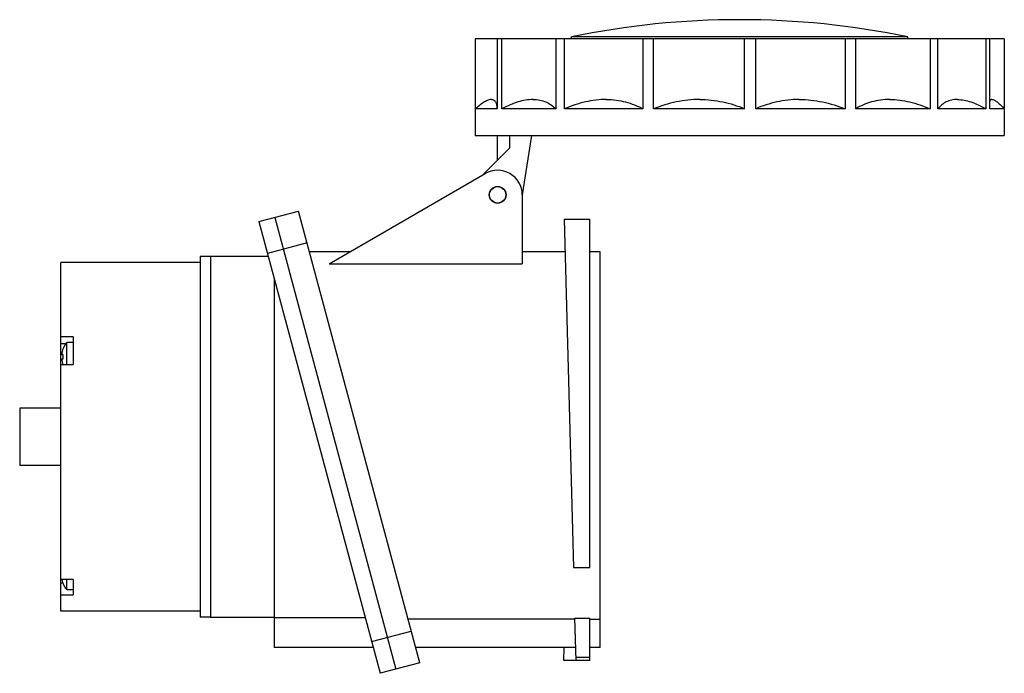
# Model space of a CAD drawing. Header units: millimetres. Extents: x 1162 to 1402, y 168 to 327.
import ezdxf

# ---------------------------------------------------------------- set-up
doc = ezdxf.new("R2010")
doc.units = ezdxf.units.MM
doc.header["$LTSCALE"] = 30.734
doc.layers.get('0').update_dxf_attribs({"linetype": 'CONTINUOUS'})

msp = doc.modelspace()

# ---------------------------------------------------------------- linework, layer by layer
at = {"color": 7, "linetype": 'Continuous'}
for p, q in [((1273.27, 322.22), (1273.27, 305.22)), ((1402.26, 322.22), (1273.27, 322.22)), ((1273.39, 305.22), (1273.39, 322.22)), ((1278.61, 322.22), (1278.61, 305.22)), ((1279.79, 305.22), (1279.79, 322.22)), ((1292.96, 322.22), (1292.96, 305.22)), ((1295.03, 305.22), (1295.03, 322.22)), ((1296.76, 322.22), (1296.76, 322.72)), ((1378.76, 322.72), (1296.76, 322.72)), ((1314.12, 322.22), (1314.12, 305.22)), ((1316.77, 305.22), (1316.77, 322.22)), ((1338.89, 322.22), (1338.89, 305.22)), ((1341.7, 305.22), (1341.7, 322.22)), ((1363.48, 322.22), (1363.48, 305.22)), ((1366.04, 305.22), (1366.04, 322.22)), ((1378.76, 322.22), (1378.76, 322.72)), ((1384.16, 322.22), (1384.16, 305.22)), ((1386.07, 305.22), (1386.07, 322.22)), ((1397.78, 322.22), (1397.78, 305.22)), ((1398.75, 305.22), (1398.75, 322.22)), ((1402.26, 322.22), (1402.26, 305.22)), ((1273.26, 305.22), (1273.26, 298.72)), ((1278.61, 305.22), (1273.39, 305.22)), ((1292.96, 305.22), (1279.79, 305.22)), ((1314.12, 305.22), (1295.03, 305.22)), ((1338.89, 305.22), (1316.77, 305.22)), ((1363.48, 305.22), (1341.7, 305.22)), ((1384.16, 305.22), (1366.04, 305.22)), ((1397.78, 305.22), (1386.07, 305.22)), ((1402.26, 305.22), (1398.75, 305.22)), ((1401.82, 305.67), (1402.26, 305.22)), ((1402.26, 305.22), (1402.26, 298.72)), ((1273.26, 298.72), (1402.26, 298.72)), ((1278.76, 292.71), (1278.77, 298.72)), ((1281.76, 295.71), (1281.76, 298.72)), ((1287.01, 298.72), (1284.76, 284.22)), ((1275.08, 289.02), (1281.76, 295.71)), ((1237.7, 267.44), (1275.76, 289.42)), ((1284.76, 284.22), (1284.76, 267.44)), ((1220.59, 277.69), (1230.25, 280.28)), ((1224.46, 278.73), (1253.96, 168.61)), ((1259.76, 170.16), (1230.25, 280.28)), ((1220.59, 277.69), (1250.1, 167.58)), ((1294.97, 278.33), (1301.26, 278.33)), ((1294.97, 278.33), (1297.28, 193.34)), ((1301.26, 193.34), (1301.26, 278.33)), ((1232.32, 272.55), (1222.66, 269.96)), ((1206.26, 269.2), (1206.26, 181.25)), ((1208.76, 269.2), (1206.26, 269.2)), ((1208.76, 269.22), (1208.76, 181.22)), ((1222.86, 269.22), (1208.76, 269.22)), ((1242.78, 270.37), (1232.91, 270.37)), ((1295.19, 270.37), (1284.76, 270.37)), ((1303.76, 270.37), (1301.26, 270.37)), ((1303.76, 173.87), (1303.76, 270.37)), ((1172.26, 182.72), (1172.26, 267.72)), ((1206.26, 267.72), (1172.26, 267.72)), ((1237.7, 267.44), (1284.76, 267.44)), ((1224.26, 263.99), (1224.26, 173.87)), ((1175.26, 249.64), (1172.26, 249.64)), ((1175.26, 249.64), (1175.26, 242.83)), ((1172.26, 247.97), (1173.49, 247.97)), ((1173.64, 248.19), (1173.64, 242.83)), ((1173.64, 248.19), (1173.86, 248.19)), ((1173.86, 248.22), (1173.86, 248.19)), ((1175.26, 248.22), (1173.86, 248.22)), ((1172.9, 245.19), (1172.51, 245.22)), ((1172.9, 244.25), (1172.9, 245.19)), ((1172.26, 242.83), (1175.26, 242.83)), ((1172.51, 244.23), (1172.9, 244.25)), ((1162.26, 232.22), (1162.26, 218.22)), ((1172.26, 232.22), (1162.26, 232.22)), ((1172.26, 218.22), (1162.26, 218.22)), ((1297.28, 193.34), (1301.26, 193.34)), ((1175.26, 190.43), (1172.26, 190.43)), ((1173.64, 190.43), (1173.64, 187.98)), ((1175.26, 190.43), (1175.26, 186.68)), ((1172.8, 189.57), (1172.26, 189.57)), ((1173.86, 187.98), (1173.64, 187.98)), ((1173.86, 187.98), (1173.86, 187.95)), ((1175.26, 187.95), (1173.86, 187.95)), ((1172.26, 186.68), (1175.26, 186.68)), ((1206.26, 182.72), (1172.26, 182.72)), ((1208.76, 181.25), (1206.26, 181.25)), ((1224.26, 181.22), (1208.76, 181.22)), ((1246.48, 181.07), (1224.26, 181.07)), ((1297.62, 180.81), (1256.91, 180.81)), ((1297.62, 181.01), (1301.26, 181.01)), ((1297.9, 170.72), (1297.62, 181.01)), ((1301.26, 170.72), (1301.26, 181.01)), ((1301.26, 180.81), (1303.76, 180.81)), ((1248.03, 175.3), (1257.69, 177.89)), ((1248.41, 173.87), (1224.26, 173.87)), ((1297.81, 173.87), (1258.76, 173.87)), ((1294.93, 170.72), (1295.02, 173.87)), ((1303.76, 173.87), (1301.26, 173.87)), ((1301.26, 170.72), (1294.93, 170.72)), ((1297.88, 171.5), (1301.26, 171.5)), ((1259.76, 170.16), (1250.1, 167.58))]:
    msp.add_line(p, q, dxfattribs=at)
for radius in [2.05, 2]:
    msp.add_circle((1278.76, 284.22), radius, dxfattribs=at)
for centre, radius, start, end in [((1337.76, 124.93), 202, 78.2893, 101.7107), ((1278.76, 284.22), 6, 0, 120), ((1178.26, 244.72), 5.78, 143.1666, 175.066), ((1178.26, 244.72), 5.78, 184.934, 199.0419), ((1178.26, 191.45), 5.78, 190.0843, 216.8334)]:
    msp.add_arc(centre, radius, start, end, dxfattribs=at)
for points, knots in [([(1277.23, 307.47), (1276.98, 307.47), (1276.39, 307.33), (1275.49, 306.86), (1274.46, 306.14), (1273.76, 305.55), (1273.39, 305.22)], [0, 0, 0, 0, 0.170273, 0.392947, 0.670848, 1, 1, 1, 1]), ([(1277.23, 307.47), (1277.34, 307.47), (1277.55, 307.45), (1277.84, 307.33), (1278.08, 307.14), (1278.27, 306.87), (1278.42, 306.54), (1278.57, 305.99), (1278.61, 305.54), (1278.61, 305.22)], [0, 0, 0, 0, 0.108472, 0.209596, 0.310954, 0.419579, 0.540581, 0.677008, 1, 1, 1, 1]), ([(1287.4, 307.47), (1286.17, 307.47), (1284.25, 307.1), (1281.75, 306.18), (1280.45, 305.56), (1279.79, 305.22)], [0, 0, 0, 0, 0.461421, 0.721797, 1, 1, 1, 1]), ([(1287.4, 307.47), (1287.95, 307.47), (1289.01, 307.38), (1290.51, 306.93), (1291.84, 306.21), (1292.61, 305.57), (1292.96, 305.22)], [0, 0, 0, 0, 0.266336, 0.516851, 0.759037, 1, 1, 1, 1]), ([(1305.24, 307.47), (1303.54, 307.47), (1300.03, 307.02), (1296.69, 305.91), (1295.03, 305.22)], [0, 0, 0, 0, 0.485468, 1, 1, 1, 1]), ([(1305.24, 307.47), (1306.05, 307.47), (1307.64, 307.38), (1309.95, 306.93), (1312.12, 306.22), (1313.48, 305.58), (1314.12, 305.22)], [0, 0, 0, 0, 0.261896, 0.515, 0.760516, 1, 1, 1, 1]), ([(1328.03, 307.47), (1326.11, 307.47), (1322.26, 307.06), (1318.56, 305.92), (1316.77, 305.22)], [0, 0, 0, 0, 0.498664, 1, 1, 1, 1]), ([(1328.03, 307.47), (1329.91, 307.47), (1333.64, 307.08), (1337.2, 305.93), (1338.89, 305.22)], [0, 0, 0, 0, 0.506612, 1, 1, 1, 1]), ([(1352.3, 307.47), (1350.45, 307.47), (1346.81, 307.08), (1343.34, 305.93), (1341.7, 305.22)], [0, 0, 0, 0, 0.508413, 1, 1, 1, 1]), ([(1352.3, 307.47), (1354.19, 307.47), (1358.02, 307.05), (1361.69, 305.92), (1363.48, 305.22)], [0, 0, 0, 0, 0.496416, 1, 1, 1, 1]), ([(1374.35, 307.47), (1372.86, 307.47), (1369.94, 307.1), (1367.25, 305.94), (1366.04, 305.22)], [0, 0, 0, 0, 0.516312, 1, 1, 1, 1]), ([(1374.35, 307.47), (1375.98, 307.47), (1379.35, 307.01), (1382.55, 305.9), (1384.16, 305.22)], [0, 0, 0, 0, 0.481977, 1, 1, 1, 1]), ([(1390.84, 307.47), (1390.36, 307.47), (1389.42, 307.38), (1388.11, 306.93), (1386.98, 306.2), (1386.35, 305.57), (1386.07, 305.22)], [0, 0, 0, 0, 0.265268, 0.513442, 0.755217, 1, 1, 1, 1]), ([(1390.84, 307.47), (1391.95, 307.47), (1393.71, 307.09), (1395.98, 306.17), (1397.17, 305.56), (1397.78, 305.22)], [0, 0, 0, 0, 0.453567, 0.715888, 1, 1, 1, 1]), ([(1399.25, 307.47), (1399.19, 307.47), (1399.07, 307.46), (1398.85, 307.33), (1398.76, 307.16), (1398.72, 307.04)], [0, 0, 0, 0, 0.24604, 0.476915, 1, 1, 1, 1]), ([(1399.25, 307.47), (1399.41, 307.47), (1399.79, 307.34), (1400.37, 306.97), (1401.07, 306.4), (1401.56, 305.93), (1401.82, 305.67)], [0, 0, 0, 0, 0.151349, 0.367232, 0.651344, 1, 1, 1, 1])]:
    msp.add_open_spline(points, degree=3, knots=knots, dxfattribs=at)

doc.saveas('drawing.dxf')
